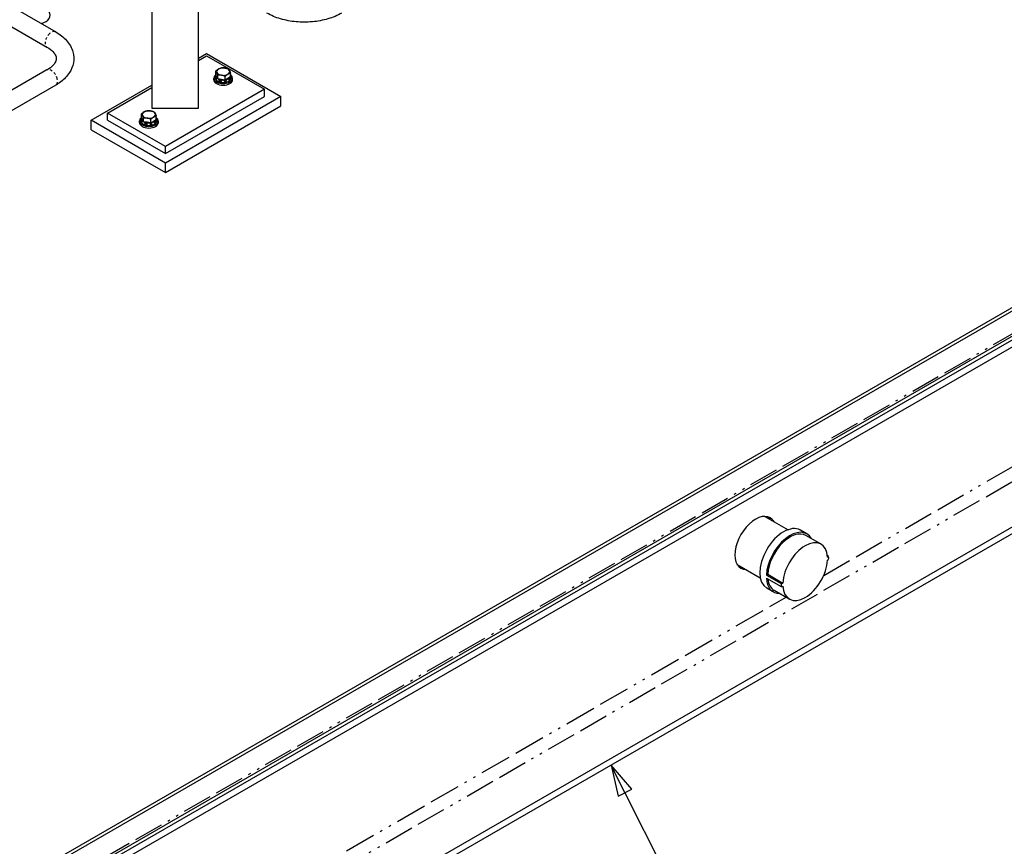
# Model space of a CAD drawing. Header units: inches. Extents: x 3 to 360, y 8 to 227.
# Tile 35 of 98: x 88 to 130, y 83 to 118. Entities that reach past the tile are written whole.
import ezdxf

# ---------------------------------------------------------------- set-up
doc = ezdxf.new("R2010")
doc.units = ezdxf.units.IN
doc.header["$LTSCALE"] = 10.666667
doc.header["$MEASUREMENT"] = 0
doc.linetypes.add('DOUBLE_DASH_DOUBLE_DOT', pattern=[0.74, 0.24, -0.06, 0.24, -0.06, 0.01, -0.06, 0.01, -0.06])
doc.layers.get('0').update_dxf_attribs({"lineweight": 25})
doc.layers.add('DIMEN', color=7, linetype='Continuous', lineweight=25)
doc.layers.add('PHANTOM', color=7, linetype='DOUBLE_DASH_DOUBLE_DOT', lineweight=25)
doc.styles.add('Current-ANSI', font='arial.ttf')

# ---------------------------------------------------------------- blocks, each defined once
blk = doc.blocks.new('Balloon1')
at = {"layer": 'DIMEN', "linetype": 'Continuous', "lineweight": 25}
for p, q in [((10.6785, 7.989), (10.6225, 8.1007)), ((10.7065, 8.003), (10.6225, 8.1007)), ((10.6225, 8.1007), (10.6506, 7.975)), ((10.6506, 7.975), (10.7065, 8.003)), ((10.6785, 7.989), (10.92, 7.508))]:
    blk.add_line(p, q, dxfattribs=at)
at = {"layer": 'DIMEN', "linetype": 'Continuous', "lineweight": 25, "flags": 128}
blk.add_lwpolyline([(10.7065, 8.003), (10.6225, 8.1007), (10.6506, 7.975), (10.7065, 8.003)], dxfattribs=at)
at = {"layer": 'DIMEN'}
blk.add_circle((11.0039, 7.3411), 0.1875, dxfattribs=at)
blk.add_solid([(10.7065, 8.003), (10.6225, 8.1007), (10.6506, 7.975), (10.7065, 8.003)], dxfattribs=at)
at = {"layer": 'DIMEN', "insert": (11.0039, 7.3411), "char_height": 0.125, "attachment_point": 5, "style": 'Current-ANSI'}
blk.add_mtext('1', dxfattribs=at)

msp = doc.modelspace()

# ---------------------------------------------------------------- linework, layer by layer
for p, q in [((187.419, 138.879), (87.983, 81.469)), ((187.552, 138.802), (88.116, 81.393)), ((87.983, 80.091), (187.685, 137.654)), ((187.443, 137.664), (88.095, 80.305)), ((87.983, 79.797), (187.685, 137.36)), ((87.983, 72.081), (187.685, 129.644)), ((87.983, 71.787), (187.685, 129.35)), ((95.636, 114.557), (95.636, 123.39)), ((93.636, 122.027), (93.636, 114.557)), ((86.826, 119.388), (89.525, 117.83)), ((86.451, 118.739), (89.15, 117.18)), ((95.636, 116.7), (95.99, 116.905)), ((95.99, 116.905), (99.172, 115.067)), ((95.636, 116.598), (95.99, 116.802)), ((95.99, 116.802), (98.465, 115.374)), ((89.15, 116.197), (82.908, 112.593)), ((96.383, 115.996), (96.383, 116.154)), ((96.425, 115.906), (96.383, 115.996)), ((96.467, 115.815), (96.467, 115.973)), ((97.011, 115.899), (97.011, 116.057)), ((89.525, 115.547), (83.283, 111.943)), ((91.04, 114.047), (93.636, 115.546)), ((96.291, 115.782), (96.291, 115.851)), ((96.357, 115.861), (96.357, 115.918)), ((96.467, 115.815), (96.425, 115.906)), ((96.624, 115.791), (96.467, 115.815)), ((96.781, 115.767), (96.624, 115.791)), ((96.781, 115.767), (96.781, 115.925)), ((96.896, 115.833), (96.781, 115.767)), ((97.011, 115.899), (96.896, 115.833)), ((97.037, 115.861), (97.037, 115.918)), ((97.103, 115.782), (97.103, 115.851)), ((91.747, 114.353), (93.636, 115.444)), ((98.465, 115.374), (94.222, 112.924)), ((98.465, 115.067), (98.465, 115.374)), ((94.222, 112.618), (98.465, 115.067)), ((99.172, 115.067), (94.222, 112.21)), ((99.172, 114.659), (99.172, 115.067)), ((94.222, 112.924), (91.747, 114.353)), ((91.747, 114.047), (91.747, 114.353)), ((93.201, 114.159), (93.201, 114.317)), ((93.636, 114.557), (95.636, 114.557)), ((94.222, 111.801), (99.172, 114.659)), ((94.222, 112.21), (91.04, 114.047)), ((91.04, 113.639), (91.04, 114.047)), ((91.747, 114.047), (94.222, 112.618)), ((93.109, 113.945), (93.109, 114.014)), ((93.175, 114.024), (93.175, 114.081)), ((93.243, 114.069), (93.201, 114.159)), ((93.285, 113.978), (93.243, 114.069)), ((93.285, 113.978), (93.285, 114.136)), ((93.442, 113.954), (93.285, 113.978)), ((93.599, 113.929), (93.442, 113.954)), ((93.599, 113.929), (93.599, 114.088)), ((93.714, 113.996), (93.599, 113.929)), ((93.829, 114.062), (93.714, 113.996)), ((93.829, 114.062), (93.829, 114.22)), ((93.855, 114.024), (93.855, 114.081)), ((93.921, 113.945), (93.921, 114.014)), ((91.04, 113.639), (94.222, 111.801)), ((94.222, 112.618), (94.222, 112.924)), ((94.222, 111.801), (94.222, 112.21)), ((119.896, 97.064), (120.887, 96.493)), ((121.694, 96.314), (121.416, 96.475)), ((122.301, 95.873), (121.655, 96.246)), ((122.575, 95.382), (122.627, 95.352)), ((118.709, 95.008), (119.699, 94.436)), ((119.961, 94.548), (120.017, 94.581)), ((119.961, 94.548), (120.598, 94.181)), ((120.017, 94.581), (120.663, 94.207)), ((119.961, 94.42), (120.598, 94.052)), ((120.257, 93.825), (119.979, 93.986)), ((120.943, 93.52), (120.297, 93.894))]:
    msp.add_line(p, q)
for centre, major_axis, start_param, end_param in [((88.565, 118.548), (0.719, 0), 5.214979, 6.637902), ((96.697, 115.851), (0.406, 0), 2.454875, 6.969903), ((96.697, 116.126), (-0.281, 0), 5.497787, 6.544985), ((96.697, 116.126), (-0.281, 0), 0.261799, 1.308997), ((96.697, 116.126), (-0.281, 0), 4.45059, 5.497787), ((96.697, 116.126), (0.281, 0), 4.45059, 5.497787), ((96.697, 116.126), (0.281, 0), 0.261799, 1.308997), ((96.697, 116.126), (0.281, 0), 5.497787, 6.544985), ((96.697, 115.782), (0.406, 0), 3.141593, 6.283185), ((96.697, 115.928), (-0.281, 0), 0.009751, 0.513848), ((96.697, 115.928), (0.281, 0), 3.960053, 4.941126), ((96.697, 115.928), (0.281, 0), 5.079231, 5.916343), ((93.515, 114.289), (-0.281, 0), 5.497787, 6.544985), ((93.515, 114.289), (-0.281, 0), 4.45059, 5.497787), ((93.515, 114.289), (0.281, 0), 0.261799, 1.308997), ((93.515, 114.289), (0.281, 0), 5.497787, 6.544985), ((93.515, 114.014), (0.406, 0), 2.454875, 6.969903), ((93.515, 113.945), (0.406, 0), 3.141593, 6.283185), ((93.515, 114.091), (-0.281, 0), 0.009751, 0.513848), ((93.515, 114.289), (-0.281, 0), 0.261799, 1.308997), ((93.515, 114.091), (0.281, 0), 3.960053, 4.941126), ((93.515, 114.289), (0.281, 0), 4.45059, 5.497787), ((93.515, 114.091), (0.281, 0), 5.079231, 5.916343), ((119.498, 95.923), (-0.625, -1.083), 2.824032, 6.600746), ((119.328, 96.021), (0.625, 1.083), 5.965625, 6.147), ((120.697, 95.231), (-0.719, -1.244), 3.141593, 6.283185), ((120.976, 95.07), (0.719, 1.244), 5.950612, 8.584558), ((120.976, 95.07), (0.679, 1.176), 0, 2.298191), ((121.622, 94.697), (0.679, 1.176), 5.555791, 8.581376), ((115.714, 98.172), (8.464, 0), 5.658683, 5.668129), ((121.613, 94.702), (-0.719, -1.244), 2.301373, 2.411016), ((119.328, 96.021), (-0.625, -1.083), 0.136185, 0.31756), ((121.622, 94.697), (-0.679, -1.176), 5.555791, 8.581376), ((115.714, 98.043), (-8.464, 0), 2.51709, 2.526537), ((120.976, 95.07), (-0.719, -1.244), 5.552609, 6.615758), ((120.976, 95.07), (-0.679, -1.176), 5.619888, 6.283185), ((121.613, 94.702), (0.719, 1.244), 2.301373, 2.411016), ((115.714, 98.172), (8.464, 0), 5.327445, 5.336892), ((115.714, 98.043), (-8.464, 0), 2.185852, 2.195299)]:
    msp.add_ellipse(centre, major_axis=major_axis, ratio=0.57735, start_param=start_param, end_param=end_param)
for points, knots in [([(101.77, 118.635), (101.593, 118.532), (101.394, 118.45), (100.971, 118.325), (100.745, 118.283), (100.286, 118.241), (100.051, 118.241), (99.592, 118.283), (99.367, 118.325), (98.943, 118.45), (98.744, 118.532), (98.567, 118.635)], [6.283185, 6.283185, 6.283185, 6.283185, 6.597345, 6.597345, 6.911504, 6.911504, 7.225663, 7.225663, 7.539822, 7.539822, 7.853982, 7.853982, 7.853982, 7.853982]), ([(89.525, 117.83), (89.703, 117.727), (89.86, 117.604), (90.114, 117.317), (90.211, 117.15), (90.302, 116.818), (90.31, 116.658), (90.255, 116.354), (90.196, 116.211), (90.017, 115.933), (89.889, 115.802), (89.673, 115.638), (89.601, 115.591), (89.525, 115.547)], [0, 0, 0, 0, 0.314159, 0.314159, 0.628319, 0.628319, 0.887942, 0.887942, 1.14167, 1.14167, 1.436345, 1.436345, 1.570796, 1.570796, 1.570796, 1.570796]), ([(89.15, 117.18), (89.257, 117.118), (89.342, 117.051), (89.468, 116.92), (89.506, 116.856), (89.549, 116.742), (89.554, 116.692), (89.535, 116.582), (89.509, 116.52), (89.405, 116.383), (89.327, 116.311), (89.201, 116.227), (89.176, 116.211), (89.15, 116.197)], [6.283185, 6.283185, 6.283185, 6.283185, 6.565533, 6.565533, 6.854672, 6.854672, 7.168831, 7.168831, 7.48299, 7.48299, 7.785594, 7.785594, 7.853982, 7.853982, 7.853982, 7.853982]), ([(96.357, 115.918), (96.357, 115.939), (96.363, 115.96), (96.376, 115.985), (96.379, 115.991), (96.383, 115.996)], [3.9269908, 3.9269908, 3.9269908, 3.9269908, 4.2266603, 4.2266603, 4.3115576, 4.3115576, 4.3115576, 4.3115576]), ([(97.011, 115.996), (97.016, 115.989), (97.02, 115.982), (97.028, 115.965), (97.031, 115.956), (97.036, 115.937), (97.037, 115.928), (97.037, 115.918)], [0.4014064, 0.4014064, 0.4014064, 0.4014064, 0.5131519, 0.5131519, 0.649275, 0.649275, 0.7853982, 0.7853982, 0.7853982, 0.7853982]), ([(96.357, 115.861), (96.357, 115.84), (96.363, 115.819), (96.384, 115.779), (96.4, 115.76), (96.442, 115.725), (96.468, 115.71), (96.527, 115.685), (96.56, 115.675), (96.63, 115.662), (96.666, 115.659), (96.739, 115.66), (96.775, 115.664), (96.843, 115.678), (96.876, 115.688), (96.933, 115.714), (96.959, 115.73), (97, 115.766), (97.016, 115.787), (97.033, 115.825), (97.037, 115.843), (97.037, 115.861)], [2.356194, 2.356194, 2.356194, 2.356194, 2.655864, 2.655864, 2.968255, 2.968255, 3.292757, 3.292757, 3.618497, 3.618497, 3.943259, 3.943259, 4.267623, 4.267623, 4.592468, 4.592468, 4.918279, 4.918279, 5.242202, 5.242202, 5.497787, 5.497787, 5.497787, 5.497787]), ([(93.175, 114.081), (93.175, 114.102), (93.181, 114.123), (93.194, 114.148), (93.197, 114.154), (93.201, 114.159)], [3.9269908, 3.9269908, 3.9269908, 3.9269908, 4.2266603, 4.2266603, 4.3115576, 4.3115576, 4.3115576, 4.3115576]), ([(93.175, 114.024), (93.175, 114.003), (93.181, 113.982), (93.202, 113.942), (93.218, 113.923), (93.26, 113.888), (93.286, 113.873), (93.346, 113.848), (93.378, 113.838), (93.448, 113.825), (93.484, 113.822), (93.557, 113.823), (93.593, 113.827), (93.661, 113.841), (93.694, 113.851), (93.751, 113.877), (93.777, 113.893), (93.818, 113.929), (93.834, 113.949), (93.851, 113.988), (93.855, 114.006), (93.855, 114.024)], [2.356194, 2.356194, 2.356194, 2.356194, 2.655864, 2.655864, 2.968255, 2.968255, 3.292757, 3.292757, 3.618497, 3.618497, 3.943259, 3.943259, 4.267623, 4.267623, 4.592468, 4.592468, 4.918279, 4.918279, 5.242202, 5.242202, 5.497787, 5.497787, 5.497787, 5.497787]), ([(93.829, 114.159), (93.834, 114.152), (93.838, 114.145), (93.846, 114.128), (93.849, 114.119), (93.854, 114.1), (93.855, 114.091), (93.855, 114.081)], [0.4014064, 0.4014064, 0.4014064, 0.4014064, 0.5131519, 0.5131519, 0.649275, 0.649275, 0.7853982, 0.7853982, 0.7853982, 0.7853982])]:
    msp.add_open_spline(points, degree=3, knots=knots)
for points in [[(96.383, 116.154), (96.445, 116.211), (96.498, 116.241)], [(96.425, 116.084), (96.406, 116.126), (96.383, 116.154)], [(96.467, 115.973), (96.445, 116.042), (96.425, 116.084)], [(96.624, 115.969), (96.551, 115.981), (96.467, 115.973)], [(96.498, 116.241), (96.551, 116.272), (96.613, 116.287)], [(96.613, 116.287), (96.697, 116.295), (96.77, 116.283)], [(96.781, 115.925), (96.697, 115.958), (96.624, 115.969)], [(96.77, 116.283), (96.843, 116.272), (96.927, 116.239)], [(96.896, 116.012), (96.843, 115.981), (96.781, 115.925)], [(97.011, 116.057), (96.949, 116.042), (96.896, 116.012)], [(96.927, 116.239), (96.949, 116.211), (96.969, 116.168)], [(96.969, 116.168), (96.988, 116.126), (97.011, 116.057)], [(93.201, 114.317), (93.263, 114.373), (93.316, 114.404)], [(93.243, 114.247), (93.224, 114.289), (93.201, 114.317)], [(93.316, 114.404), (93.369, 114.435), (93.431, 114.45)], [(93.431, 114.45), (93.515, 114.458), (93.588, 114.446)], [(93.588, 114.446), (93.661, 114.435), (93.745, 114.401)], [(93.745, 114.401), (93.767, 114.373), (93.787, 114.331)], [(93.787, 114.331), (93.806, 114.289), (93.829, 114.22)], [(93.285, 114.136), (93.263, 114.205), (93.243, 114.247)], [(93.442, 114.132), (93.369, 114.144), (93.285, 114.136)], [(93.599, 114.088), (93.515, 114.121), (93.442, 114.132)], [(93.714, 114.174), (93.661, 114.144), (93.599, 114.088)], [(93.829, 114.22), (93.767, 114.205), (93.714, 114.174)]]:
    msp.add_rational_spline(points, [1, 1.0379548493, 1], degree=2)
at = {"layer": 'PHANTOM', "ltscale": 0.494875}
msp.add_line((88.116, 80.423), (187.552, 137.833), dxfattribs=at)
at = {"layer": 'PHANTOM', "ltscale": 0.496199}
msp.add_line((86.311, 73.047), (186.013, 130.61), dxfattribs=at)
at = {"layer": 'PHANTOM', "ltscale": 0.499975}
msp.add_line((122.415, 94.529), (133.577, 100.973), dxfattribs=at)
at = {"layer": 'PHANTOM', "ltscale": 0.519147}
msp.add_line((86.035, 73.525), (120.806, 93.6), dxfattribs=at)
at = {"layer": 'PHANTOM', "ltscale": 0.058661}
for centre, major_axis in [((89.338, 117.505), (-0.188, -0.325)), ((89.338, 115.872), (-0.187, 0.325))]:
    msp.add_ellipse(centre, major_axis=major_axis, ratio=0.57735, start_param=3.141593, end_param=6.283185, dxfattribs=at)
at = {"layer": 'PHANTOM', "ltscale": 0.061569}
for centre in [(96.697, 115.928), (93.515, 114.091)]:
    msp.add_ellipse(centre, major_axis=(0.328, 0), ratio=0.57735, start_param=2.812567, end_param=6.579209, dxfattribs=at)
at = {"layer": 'PHANTOM', "ltscale": 0.053176}
for centre, major_axis, start_param, end_param in [((96.697, 115.918), (-0.34, 0), 0, 3.141593), ((96.697, 115.861), (0.34, 0), 3.141593, 6.283185), ((93.515, 114.081), (-0.34, 0), 0, 3.141593), ((93.515, 114.024), (0.34, 0), 3.141593, 6.283185)]:
    msp.add_ellipse(centre, major_axis=major_axis, ratio=0.57735, start_param=start_param, end_param=end_param, dxfattribs=at)

# ---------------------------------------------------------------- block references
at = {"layer": 'DIMEN', "xscale": 10.66666666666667, "yscale": 10.66666666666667, "zscale": 10.66666666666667}
msp.add_blockref('Balloon1', (0, 0), dxfattribs=at)

doc.saveas('drawing.dxf')
